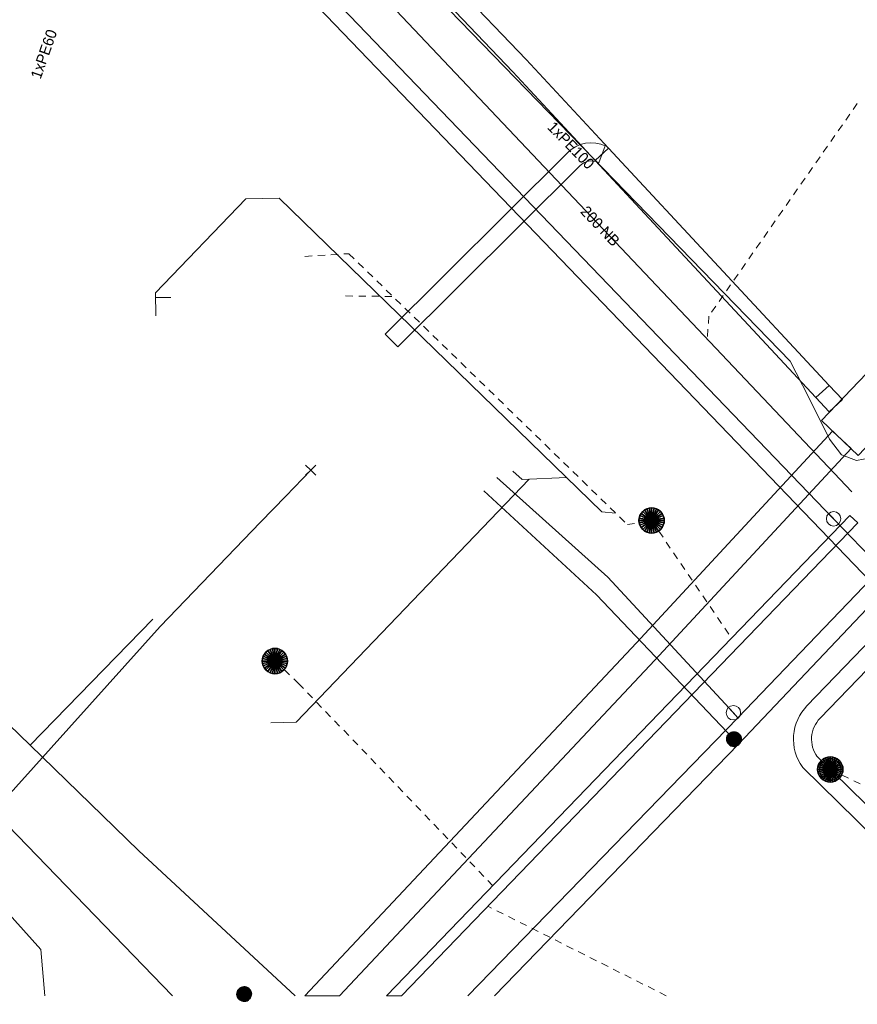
# Model space of a CAD drawing. Header units: metres. Extents: x 2695560 to 2696939, y 1260529 to 1262050.
# Tile 4 of 256: x 2695704 to 2695727, y 1260830 to 1260857. Entities that reach past the tile are written whole.
import ezdxf

# ---------------------------------------------------------------- set-up
doc = ezdxf.new("R2010")
doc.units = ezdxf.units.M
doc.linetypes.add('AUSGEZOGEN', pattern=[0])
doc.linetypes.add('VERDECKT2_S2', pattern=[0.36, 0.2, -0.16])
for name, color, linetype, lineweight in [('XR$2$ABW-Linie-R-genau', 4, 'AUSGEZOGEN', 18), ('XR$2$ABW-Linie-R-ungenau', 4, 'VERDECKT2_S2', 18), ('XR$2$ABW-LinieFlaeche-R-genau', 4, 'AUSGEZOGEN', 18), ('XR$2$ABW-Punkt', 6, 'AUSGEZOGEN', 18), ('XR$2$ELE-Flaeche-oberirdisch', 1, 'AUSGEZOGEN', 18), ('XR$2$ELE-LinieFlaeche-genau', 1, 'AUSGEZOGEN', 18), ('XR$2$GAS-Linie-genau', 12, 'AUSGEZOGEN', 18), ('XR$2$GAS-Punkt', 12, 'AUSGEZOGEN', 18), ('XR$2$KOM-Linie-U-genau', 91, 'AUSGEZOGEN', 18), ('XR$2$KOM-Punkt-U', 91, 'AUSGEZOGEN', 18), ('XR$2$WAS-Linie-genau', 5, 'AUSGEZOGEN', 18), ('XR$2$WAS-Punkt', 5, 'AUSGEZOGEN', 18), ('XR$2$WEI-Text', 59, 'AUSGEZOGEN', 18)]:
    doc.layers.add(name, color=color, linetype=linetype, lineweight=lineweight)
doc.styles.add('TXT', font='txt')

# ---------------------------------------------------------------- blocks, each defined once
blk = doc.blocks.new('KOM-UNBEKANNT-U')
at = {"layer": 'XR$2$KOM-Punkt-U', "linetype": 'AUSGEZOGEN', "lineweight": 20, "transparency": 33554687}
for p, q in [((0, 0, 2500), (-141, 141, 2500)), ((-141, -141, 2500), (0, 0, 2500)), ((0, 0, 2500), (141, 141, 2500)), ((141, -141, 2500), (0, 0, 2500))]:
    blk.add_line(p, q, dxfattribs=at)
blk = doc.blocks.new('GAS-ABSPERRORGAN')
at = {"layer": 'XR$2$GAS-Punkt', "linetype": 'AUSGEZOGEN', "lineweight": 25, "transparency": 33554687}
blk.add_line((0, 200, 2500), (0, -200, 2500), dxfattribs=at)
for points in [[(-196, 39, 2500), (0, 0, 2500), (-200, 0, 2500)], [(-196, 39), (0, 0), (-200, 0)], [(-196, 39, 2500), (-196, 39), (-200, 0), (-200, 0, 2500)], [(-200, 0, 2500), (0, 0, 2500), (-196, -39, 2500)], [(-200, 0), (0, 0), (-196, -39)], [(-185, 77, 2500), (0, 0, 2500), (-196, 39, 2500)], [(-185, 77), (0, 0), (-196, 39)], [(-185, 77, 2500), (-185, 77), (-196, 39), (-196, 39, 2500)], [(-196, -39, 2500), (0, 0, 2500), (-185, -77, 2500)], [(-196, -39), (0, 0), (-185, -77)], [(-166, 111, 2500), (0, 0, 2500), (-185, 77, 2500)], [(-166, 111), (0, 0), (-185, 77)], [(-166, 111, 2500), (-166, 111), (-185, 77), (-185, 77, 2500)], [(-185, -77, 2500), (0, 0, 2500), (-166, -111, 2500)], [(-185, -77), (0, 0), (-166, -111)], [(-141, 141, 2500), (0, 0, 2500), (-166, 111, 2500)], [(-141, 141), (0, 0), (-166, 111)], [(-141, 141, 2500), (-141, 141), (-166, 111), (-166, 111, 2500)], [(-166, -111, 2500), (0, 0, 2500), (-141, -141, 2500)], [(-166, -111), (0, 0), (-141, -141)], [(-111, 166, 2500), (0, 0, 2500), (-141, 141, 2500)], [(-111, 166), (0, 0), (-141, 141)], [(-111, 166, 2500), (-111, 166), (-141, 141), (-141, 141, 2500)], [(-141, -141, 2500), (0, 0, 2500), (-111, -166, 2500)], [(-141, -141), (0, 0), (-111, -166)], [(-77, 185, 2500), (0, 0, 2500), (-111, 166, 2500)], [(-77, 185), (0, 0), (-111, 166)], [(-77, 185, 2500), (-77, 185), (-111, 166), (-111, 166, 2500)], [(-111, -166, 2500), (0, 0, 2500), (-77, -185, 2500)], [(-111, -166), (0, 0), (-77, -185)], [(-39, 196, 2500), (0, 0, 2500), (-77, 185, 2500)], [(-39, 196), (0, 0), (-77, 185)], [(-39, 196, 2500), (-39, 196), (-77, 185), (-77, 185, 2500)], [(-77, -185, 2500), (0, 0, 2500), (-39, -196, 2500)], [(-77, -185), (0, 0), (-39, -196)], [(0, 200, 2500), (0, 0, 2500), (-39, 196, 2500)], [(0, 200), (0, 0), (-39, 196)], [(0, 200, 2500), (0, 200), (-39, 196), (-39, 196, 2500)], [(-39, -196, 2500), (0, 0, 2500), (0, -200, 2500)], [(-39, -196), (0, 0), (0, -200)], [(39, 196, 2500), (0, 0, 2500), (0, 200, 2500)], [(39, 196), (0, 0), (0, 200)], [(39, 196, 2500), (39, 196), (0, 200), (0, 200, 2500)], [(77, 185, 2500), (0, 0, 2500), (39, 196, 2500)], [(77, 185), (0, 0), (39, 196)], [(111, 166, 2500), (0, 0, 2500), (77, 185, 2500)], [(111, 166), (0, 0), (77, 185)], [(141, 141, 2500), (0, 0, 2500), (111, 166, 2500)], [(141, 141), (0, 0), (111, 166)], [(166, 111, 2500), (0, 0, 2500), (141, 141, 2500)], [(166, 111), (0, 0), (141, 141)], [(185, 77, 2500), (0, 0, 2500), (166, 111, 2500)], [(185, 77), (0, 0), (166, 111)], [(196, 39, 2500), (0, 0, 2500), (185, 77, 2500)], [(196, 39), (0, 0), (185, 77)], [(200, 0, 2500), (0, 0, 2500), (196, 39, 2500)], [(200, 0), (0, 0), (196, 39)], [(0, -200, 2500), (0, 0, 2500), (39, -196, 2500)], [(39, -196, 2500), (0, 0, 2500), (77, -185, 2500)], [(77, -185, 2500), (0, 0, 2500), (111, -166, 2500)], [(111, -166, 2500), (0, 0, 2500), (141, -141, 2500)], [(141, -141, 2500), (0, 0, 2500), (166, -111, 2500)], [(166, -111, 2500), (0, 0, 2500), (185, -77, 2500)], [(185, -77, 2500), (0, 0, 2500), (196, -39, 2500)], [(196, -39, 2500), (0, 0, 2500), (200, 0, 2500)], [(0, -200), (0, 0), (39, -196)], [(39, -196), (0, 0), (77, -185)], [(77, -185), (0, 0), (111, -166)], [(111, -166), (0, 0), (141, -141)], [(141, -141), (0, 0), (166, -111)], [(166, -111), (0, 0), (185, -77)], [(185, -77), (0, 0), (196, -39)], [(196, -39), (0, 0), (200, 0)], [(77, 185, 2500), (77, 185), (39, 196), (39, 196, 2500)], [(111, 166, 2500), (111, 166), (77, 185), (77, 185, 2500)], [(141, 141, 2500), (141, 141), (111, 166), (111, 166, 2500)], [(166, 111, 2500), (166, 111), (141, 141), (141, 141, 2500)], [(185, 77, 2500), (185, 77), (166, 111), (166, 111, 2500)], [(196, 39, 2500), (196, 39), (185, 77), (185, 77, 2500)], [(200, 0, 2500), (200, 0), (196, 39), (196, 39, 2500)], [(-200, 0, 2500), (-200, 0), (-196, -39), (-196, -39, 2500)], [(-196, -39, 2500), (-196, -39), (-185, -77), (-185, -77, 2500)], [(-185, -77, 2500), (-185, -77), (-166, -111), (-166, -111, 2500)], [(-166, -111, 2500), (-166, -111), (-141, -141), (-141, -141, 2500)], [(-141, -141, 2500), (-141, -141), (-111, -166), (-111, -166, 2500)], [(-111, -166, 2500), (-111, -166), (-77, -185), (-77, -185, 2500)], [(-77, -185, 2500), (-77, -185), (-39, -196), (-39, -196, 2500)], [(-39, -196, 2500), (-39, -196), (0, -200), (0, -200, 2500)], [(0, -200, 2500), (0, -200), (39, -196), (39, -196, 2500)], [(39, -196, 2500), (39, -196), (77, -185), (77, -185, 2500)], [(77, -185, 2500), (77, -185), (111, -166), (111, -166, 2500)], [(111, -166, 2500), (111, -166), (141, -141), (141, -141, 2500)], [(141, -141, 2500), (141, -141), (166, -111), (166, -111, 2500)], [(166, -111, 2500), (166, -111), (185, -77), (185, -77, 2500)], [(185, -77, 2500), (185, -77), (196, -39), (196, -39, 2500)], [(196, -39, 2500), (196, -39), (200, 0), (200, 0, 2500)]]:
    blk.add_3dface(points, dxfattribs=at)
blk = doc.blocks.new('WAS-ABSPERRORGAN')
at = {"layer": 'XR$2$WAS-Punkt', "linetype": 'AUSGEZOGEN', "transparency": 33554687}
for p, q in [((0, 200, 2500), (0, -200, 2500)), ((0, 0), (0, 0))]:
    blk.add_line(p, q, dxfattribs=at)
blk.add_circle((0, 0, 502500), 200, dxfattribs=at)
blk = doc.blocks.new('WAS-OBERFLURHYDRANT')
at = {"layer": 'XR$2$WAS-Punkt', "linetype": 'AUSGEZOGEN', "transparency": 33554687}
blk.add_hatch(color=5, dxfattribs=at).paths.add_polyline_path([(0, -200), (20, -199), (40, -196), (60, -191), (79, -184), (97, -175), (114, -164), (130, -152), (145, -138), (158, -122), (170, -106), (180, -88), (188, -69), (194, -50), (198, -30), (200, -10), (200, 10), (198, 30), (194, 50), (188, 69), (180, 88), (170, 106), (158, 122), (145, 138), (130, 152), (114, 164), (97, 175), (79, 184), (60, 191), (40, 196), (20, 199), (0, 200), (-20, 199), (-40, 196), (-60, 191), (-79, 184), (-97, 175), (-114, 164), (-130, 152), (-145, 138), (-158, 122), (-170, 106), (-180, 88), (-188, 69), (-194, 50), (-198, 30), (-200, 10), (-200, -10), (-198, -30), (-194, -50), (-188, -69), (-180, -88), (-170, -106), (-158, -122), (-145, -138), (-130, -152), (-114, -164), (-97, -175), (-79, -184), (-60, -191), (-40, -196), (-20, -199)])
at = {"layer": 'XR$2$WAS-Punkt', "linetype": 'AUSGEZOGEN', "lineweight": 25, "transparency": 33554687}
for points in [[(-196, 39, 2500), (0, 0, 2500), (-200, 0, 2500)], [(-196, 39), (0, 0), (-200, 0)], [(-196, 39, 2500), (-196, 39), (-200, 0), (-200, 0, 2500)], [(-200, 0, 2500), (0, 0, 2500), (-196, -39, 2500)], [(-200, 0), (0, 0), (-196, -39)], [(-185, 77, 2500), (0, 0, 2500), (-196, 39, 2500)], [(-185, 77), (0, 0), (-196, 39)], [(-185, 77, 2500), (-185, 77), (-196, 39), (-196, 39, 2500)], [(-196, -39, 2500), (0, 0, 2500), (-185, -77, 2500)], [(-196, -39), (0, 0), (-185, -77)], [(-166, 111, 2500), (0, 0, 2500), (-185, 77, 2500)], [(-166, 111), (0, 0), (-185, 77)], [(-166, 111, 2500), (-166, 111), (-185, 77), (-185, 77, 2500)], [(-185, -77, 2500), (0, 0, 2500), (-166, -111, 2500)], [(-185, -77), (0, 0), (-166, -111)], [(-141, 141, 2500), (0, 0, 2500), (-166, 111, 2500)], [(-141, 141), (0, 0), (-166, 111)], [(-141, 141, 2500), (-141, 141), (-166, 111), (-166, 111, 2500)], [(-166, -111, 2500), (0, 0, 2500), (-141, -141, 2500)], [(-166, -111), (0, 0), (-141, -141)], [(-111, 166, 2500), (0, 0, 2500), (-141, 141, 2500)], [(-111, 166), (0, 0), (-141, 141)], [(-111, 166, 2500), (-111, 166), (-141, 141), (-141, 141, 2500)], [(-141, -141, 2500), (0, 0, 2500), (-111, -166, 2500)], [(-141, -141), (0, 0), (-111, -166)], [(-77, 185, 2500), (0, 0, 2500), (-111, 166, 2500)], [(-77, 185), (0, 0), (-111, 166)], [(-77, 185, 2500), (-77, 185), (-111, 166), (-111, 166, 2500)], [(-111, -166, 2500), (0, 0, 2500), (-77, -185, 2500)], [(-111, -166), (0, 0), (-77, -185)], [(-39, 196, 2500), (0, 0, 2500), (-77, 185, 2500)], [(-39, 196), (0, 0), (-77, 185)], [(-39, 196, 2500), (-39, 196), (-77, 185), (-77, 185, 2500)], [(-77, -185, 2500), (0, 0, 2500), (-39, -196, 2500)], [(-77, -185), (0, 0), (-39, -196)], [(0, 200, 2500), (0, 0, 2500), (-39, 196, 2500)], [(0, 200), (0, 0), (-39, 196)], [(0, 200, 2500), (0, 200), (-39, 196), (-39, 196, 2500)], [(-39, -196, 2500), (0, 0, 2500), (0, -200, 2500)], [(-39, -196), (0, 0), (0, -200)], [(39, 196, 2500), (0, 0, 2500), (0, 200, 2500)], [(39, 196), (0, 0), (0, 200)], [(39, 196, 2500), (39, 196), (0, 200), (0, 200, 2500)], [(77, 185, 2500), (0, 0, 2500), (39, 196, 2500)], [(77, 185), (0, 0), (39, 196)], [(111, 166, 2500), (0, 0, 2500), (77, 185, 2500)], [(111, 166), (0, 0), (77, 185)], [(141, 141, 2500), (0, 0, 2500), (111, 166, 2500)], [(141, 141), (0, 0), (111, 166)], [(166, 111, 2500), (0, 0, 2500), (141, 141, 2500)], [(166, 111), (0, 0), (141, 141)], [(185, 77, 2500), (0, 0, 2500), (166, 111, 2500)], [(185, 77), (0, 0), (166, 111)], [(196, 39, 2500), (0, 0, 2500), (185, 77, 2500)], [(196, 39), (0, 0), (185, 77)], [(200, 0, 2500), (0, 0, 2500), (196, 39, 2500)], [(200, 0), (0, 0), (196, 39)], [(0, -200, 2500), (0, 0, 2500), (39, -196, 2500)], [(39, -196, 2500), (0, 0, 2500), (77, -185, 2500)], [(77, -185, 2500), (0, 0, 2500), (111, -166, 2500)], [(111, -166, 2500), (0, 0, 2500), (141, -141, 2500)], [(141, -141, 2500), (0, 0, 2500), (166, -111, 2500)], [(166, -111, 2500), (0, 0, 2500), (185, -77, 2500)], [(185, -77, 2500), (0, 0, 2500), (196, -39, 2500)], [(196, -39, 2500), (0, 0, 2500), (200, 0, 2500)], [(0, -200), (0, 0), (39, -196)], [(39, -196), (0, 0), (77, -185)], [(77, -185), (0, 0), (111, -166)], [(111, -166), (0, 0), (141, -141)], [(141, -141), (0, 0), (166, -111)], [(166, -111), (0, 0), (185, -77)], [(185, -77), (0, 0), (196, -39)], [(196, -39), (0, 0), (200, 0)], [(77, 185, 2500), (77, 185), (39, 196), (39, 196, 2500)], [(111, 166, 2500), (111, 166), (77, 185), (77, 185, 2500)], [(141, 141, 2500), (141, 141), (111, 166), (111, 166, 2500)], [(166, 111, 2500), (166, 111), (141, 141), (141, 141, 2500)], [(185, 77, 2500), (185, 77), (166, 111), (166, 111, 2500)], [(196, 39, 2500), (196, 39), (185, 77), (185, 77, 2500)], [(200, 0, 2500), (200, 0), (196, 39), (196, 39, 2500)], [(-200, 0, 2500), (-200, 0), (-196, -39), (-196, -39, 2500)], [(-196, -39, 2500), (-196, -39), (-185, -77), (-185, -77, 2500)], [(-185, -77, 2500), (-185, -77), (-166, -111), (-166, -111, 2500)], [(-166, -111, 2500), (-166, -111), (-141, -141), (-141, -141, 2500)], [(-141, -141, 2500), (-141, -141), (-111, -166), (-111, -166, 2500)], [(-111, -166, 2500), (-111, -166), (-77, -185), (-77, -185, 2500)], [(-77, -185, 2500), (-77, -185), (-39, -196), (-39, -196, 2500)], [(-39, -196, 2500), (-39, -196), (0, -200), (0, -200, 2500)], [(0, -200, 2500), (0, -200), (39, -196), (39, -196, 2500)], [(39, -196, 2500), (39, -196), (77, -185), (77, -185, 2500)], [(77, -185, 2500), (77, -185), (111, -166), (111, -166, 2500)], [(111, -166, 2500), (111, -166), (141, -141), (141, -141, 2500)], [(141, -141, 2500), (141, -141), (166, -111), (166, -111, 2500)], [(166, -111, 2500), (166, -111), (185, -77), (185, -77, 2500)], [(185, -77, 2500), (185, -77), (196, -39), (196, -39, 2500)], [(196, -39, 2500), (196, -39), (200, 0), (200, 0, 2500)]]:
    blk.add_3dface(points, dxfattribs=at)
blk = doc.blocks.new('ABW-NORMSCHACHT_WEITERE')
at = {"layer": 'XR$2$ABW-Punkt', "linetype": 'AUSGEZOGEN', "lineweight": 25, "transparency": 33554687}
for points in [[(-196, 39, 2500), (0, 0, 2500), (-200, 0, 2500)], [(-196, 39), (0, 0), (-200, 0)], [(-196, 39, 2500), (-196, 39), (-200, 0), (-200, 0, 2500)], [(-200, 0, 2500), (0, 0, 2500), (-196, -39, 2500)], [(-200, 0), (0, 0), (-196, -39)], [(-185, 77, 2500), (0, 0, 2500), (-196, 39, 2500)], [(-185, 77), (0, 0), (-196, 39)], [(-185, 77, 2500), (-185, 77), (-196, 39), (-196, 39, 2500)], [(-196, -39, 2500), (0, 0, 2500), (-185, -77, 2500)], [(-196, -39), (0, 0), (-185, -77)], [(-166, 111, 2500), (0, 0, 2500), (-185, 77, 2500)], [(-166, 111), (0, 0), (-185, 77)], [(-166, 111, 2500), (-166, 111), (-185, 77), (-185, 77, 2500)], [(-185, -77, 2500), (0, 0, 2500), (-166, -111, 2500)], [(-185, -77), (0, 0), (-166, -111)], [(-141, 141, 2500), (0, 0, 2500), (-166, 111, 2500)], [(-141, 141), (0, 0), (-166, 111)], [(-141, 141, 2500), (-141, 141), (-166, 111), (-166, 111, 2500)], [(-166, -111, 2500), (0, 0, 2500), (-141, -141, 2500)], [(-166, -111), (0, 0), (-141, -141)], [(-111, 166, 2500), (0, 0, 2500), (-141, 141, 2500)], [(-111, 166), (0, 0), (-141, 141)], [(-111, 166, 2500), (-111, 166), (-141, 141), (-141, 141, 2500)], [(-141, -141, 2500), (0, 0, 2500), (-111, -166, 2500)], [(-141, -141), (0, 0), (-111, -166)], [(-77, 185, 2500), (0, 0, 2500), (-111, 166, 2500)], [(-77, 185), (0, 0), (-111, 166)], [(-77, 185, 2500), (-77, 185), (-111, 166), (-111, 166, 2500)], [(-111, -166, 2500), (0, 0, 2500), (-77, -185, 2500)], [(-111, -166), (0, 0), (-77, -185)], [(-39, 196, 2500), (0, 0, 2500), (-77, 185, 2500)], [(-39, 196), (0, 0), (-77, 185)], [(-39, 196, 2500), (-39, 196), (-77, 185), (-77, 185, 2500)], [(-77, -185, 2500), (0, 0, 2500), (-39, -196, 2500)], [(-77, -185), (0, 0), (-39, -196)], [(0, 200, 2500), (0, 0, 2500), (-39, 196, 2500)], [(0, 200), (0, 0), (-39, 196)], [(0, 200, 2500), (0, 200), (-39, 196), (-39, 196, 2500)], [(-39, -196, 2500), (0, 0, 2500), (0, -200, 2500)], [(-39, -196), (0, 0), (0, -200)], [(39, 196, 2500), (0, 0, 2500), (0, 200, 2500)], [(39, 196), (0, 0), (0, 200)], [(39, 196, 2500), (39, 196), (0, 200), (0, 200, 2500)], [(77, 185, 2500), (0, 0, 2500), (39, 196, 2500)], [(77, 185), (0, 0), (39, 196)], [(111, 166, 2500), (0, 0, 2500), (77, 185, 2500)], [(111, 166), (0, 0), (77, 185)], [(141, 141, 2500), (0, 0, 2500), (111, 166, 2500)], [(141, 141), (0, 0), (111, 166)], [(166, 111, 2500), (0, 0, 2500), (141, 141, 2500)], [(166, 111), (0, 0), (141, 141)], [(185, 77, 2500), (0, 0, 2500), (166, 111, 2500)], [(185, 77), (0, 0), (166, 111)], [(196, 39, 2500), (0, 0, 2500), (185, 77, 2500)], [(196, 39), (0, 0), (185, 77)], [(200, 0, 2500), (0, 0, 2500), (196, 39, 2500)], [(200, 0), (0, 0), (196, 39)], [(0, -200, 2500), (0, 0, 2500), (39, -196, 2500)], [(39, -196, 2500), (0, 0, 2500), (77, -185, 2500)], [(77, -185, 2500), (0, 0, 2500), (111, -166, 2500)], [(111, -166, 2500), (0, 0, 2500), (141, -141, 2500)], [(141, -141, 2500), (0, 0, 2500), (166, -111, 2500)], [(166, -111, 2500), (0, 0, 2500), (185, -77, 2500)], [(185, -77, 2500), (0, 0, 2500), (196, -39, 2500)], [(196, -39, 2500), (0, 0, 2500), (200, 0, 2500)], [(0, -200), (0, 0), (39, -196)], [(39, -196), (0, 0), (77, -185)], [(77, -185), (0, 0), (111, -166)], [(111, -166), (0, 0), (141, -141)], [(141, -141), (0, 0), (166, -111)], [(166, -111), (0, 0), (185, -77)], [(185, -77), (0, 0), (196, -39)], [(196, -39), (0, 0), (200, 0)], [(77, 185, 2500), (77, 185), (39, 196), (39, 196, 2500)], [(111, 166, 2500), (111, 166), (77, 185), (77, 185, 2500)], [(141, 141, 2500), (141, 141), (111, 166), (111, 166, 2500)], [(166, 111, 2500), (166, 111), (141, 141), (141, 141, 2500)], [(185, 77, 2500), (185, 77), (166, 111), (166, 111, 2500)], [(196, 39, 2500), (196, 39), (185, 77), (185, 77, 2500)], [(200, 0, 2500), (200, 0), (196, 39), (196, 39, 2500)], [(-200, 0, 2500), (-200, 0), (-196, -39), (-196, -39, 2500)], [(-196, -39, 2500), (-196, -39), (-185, -77), (-185, -77, 2500)], [(-185, -77, 2500), (-185, -77), (-166, -111), (-166, -111, 2500)], [(-166, -111, 2500), (-166, -111), (-141, -141), (-141, -141, 2500)], [(-141, -141, 2500), (-141, -141), (-111, -166), (-111, -166, 2500)], [(-111, -166, 2500), (-111, -166), (-77, -185), (-77, -185, 2500)], [(-77, -185, 2500), (-77, -185), (-39, -196), (-39, -196, 2500)], [(-39, -196, 2500), (-39, -196), (0, -200), (0, -200, 2500)], [(0, -200, 2500), (0, -200), (39, -196), (39, -196, 2500)], [(39, -196, 2500), (39, -196), (77, -185), (77, -185, 2500)], [(77, -185, 2500), (77, -185), (111, -166), (111, -166, 2500)], [(111, -166, 2500), (111, -166), (141, -141), (141, -141, 2500)], [(141, -141, 2500), (141, -141), (166, -111), (166, -111, 2500)], [(166, -111, 2500), (166, -111), (185, -77), (185, -77, 2500)], [(185, -77, 2500), (185, -77), (196, -39), (196, -39, 2500)], [(196, -39, 2500), (196, -39), (200, 0), (200, 0, 2500)]]:
    blk.add_3dface(points, dxfattribs=at)
blk = doc.blocks.new('ABW-OELABSCHEIDER')
at = {"layer": 'XR$2$ABW-Punkt', "linetype": 'AUSGEZOGEN', "lineweight": 25, "transparency": 33554687}
for p, q in [((-100, 283, 2500), (-100, -283, 2500)), ((100, 283, 2500), (100, -283, 2500))]:
    blk.add_line(p, q, dxfattribs=at)
for points in [[(-115, 277, 2500), (0, 0, 2500), (-167, 249, 2500)], [(-115, 277), (0, 0), (-167, 249)], [(-115, 277, 2500), (-115, 277), (-167, 249), (-167, 249, 2500)], [(-59, 294, 2500), (0, 0, 2500), (-115, 277, 2500)], [(-59, 294), (0, 0), (-115, 277)], [(-59, 294, 2500), (-59, 294), (-115, 277), (-115, 277, 2500)], [(0, 300, 2500), (0, 0, 2500), (-59, 294, 2500)], [(0, 300), (0, 0), (-59, 294)], [(0, 300, 2500), (0, 300), (-59, 294), (-59, 294, 2500)], [(59, 294, 2500), (0, 0, 2500), (0, 300, 2500)], [(59, 294), (0, 0), (0, 300)], [(59, 294, 2500), (59, 294), (0, 300), (0, 300, 2500)], [(115, 277, 2500), (0, 0, 2500), (59, 294, 2500)], [(115, 277), (0, 0), (59, 294)], [(167, 249, 2500), (0, 0, 2500), (115, 277, 2500)], [(167, 249), (0, 0), (115, 277)], [(115, 277, 2500), (115, 277), (59, 294), (59, 294, 2500)], [(167, 249, 2500), (167, 249), (115, 277), (115, 277, 2500)], [(-294, 59, 2500), (0, 0, 2500), (-300, 0, 2500)], [(-294, 59), (0, 0), (-300, 0)], [(-294, 59, 2500), (-294, 59), (-300, 0), (-300, 0, 2500)], [(-277, 115, 2500), (0, 0, 2500), (-294, 59, 2500)], [(-277, 115), (0, 0), (-294, 59)], [(-277, 115, 2500), (-277, 115), (-294, 59), (-294, 59, 2500)], [(-249, 167, 2500), (0, 0, 2500), (-277, 115, 2500)], [(-249, 167), (0, 0), (-277, 115)], [(-249, 167, 2500), (-249, 167), (-277, 115), (-277, 115, 2500)], [(-212, 212, 2500), (0, 0, 2500), (-249, 167, 2500)], [(-212, 212), (0, 0), (-249, 167)], [(-212, 212, 2500), (-212, 212), (-249, 167), (-249, 167, 2500)], [(-167, 249, 2500), (0, 0, 2500), (-212, 212, 2500)], [(-167, 249), (0, 0), (-212, 212)], [(-167, 249, 2500), (-167, 249), (-212, 212), (-212, 212, 2500)], [(212, 212, 2500), (0, 0, 2500), (167, 249, 2500)], [(212, 212), (0, 0), (167, 249)], [(249, 167, 2500), (0, 0, 2500), (212, 212, 2500)], [(249, 167), (0, 0), (212, 212)], [(277, 115, 2500), (0, 0, 2500), (249, 167, 2500)], [(277, 115), (0, 0), (249, 167)], [(294, 59, 2500), (0, 0, 2500), (277, 115, 2500)], [(294, 59), (0, 0), (277, 115)], [(300, 0, 2500), (0, 0, 2500), (294, 59, 2500)], [(300, 0), (0, 0), (294, 59)], [(212, 212, 2500), (212, 212), (167, 249), (167, 249, 2500)], [(249, 167, 2500), (249, 167), (212, 212), (212, 212, 2500)], [(277, 115, 2500), (277, 115), (249, 167), (249, 167, 2500)], [(294, 59, 2500), (294, 59), (277, 115), (277, 115, 2500)], [(300, 0, 2500), (300, 0), (294, 59), (294, 59, 2500)], [(-300, 0, 2500), (0, 0, 2500), (-294, -59, 2500)], [(-300, 0), (0, 0), (-294, -59)], [(-300, 0, 2500), (-300, 0), (-294, -59), (-294, -59, 2500)], [(-294, -59, 2500), (0, 0, 2500), (-277, -115, 2500)], [(-294, -59), (0, 0), (-277, -115)], [(-294, -59, 2500), (-294, -59), (-277, -115), (-277, -115, 2500)], [(-277, -115, 2500), (0, 0, 2500), (-249, -167, 2500)], [(-277, -115), (0, 0), (-249, -167)], [(-277, -115, 2500), (-277, -115), (-249, -167), (-249, -167, 2500)], [(-249, -167, 2500), (0, 0, 2500), (-212, -212, 2500)], [(-249, -167), (0, 0), (-212, -212)], [(-249, -167, 2500), (-249, -167), (-212, -212), (-212, -212, 2500)], [(-212, -212, 2500), (0, 0, 2500), (-167, -249, 2500)], [(-212, -212), (0, 0), (-167, -249)], [(-212, -212, 2500), (-212, -212), (-167, -249), (-167, -249, 2500)], [(-167, -249, 2500), (0, 0, 2500), (-115, -277, 2500)], [(-167, -249), (0, 0), (-115, -277)], [(-167, -249, 2500), (-167, -249), (-115, -277), (-115, -277, 2500)], [(-115, -277, 2500), (0, 0, 2500), (-59, -294, 2500)], [(-115, -277), (0, 0), (-59, -294)], [(-59, -294, 2500), (0, 0, 2500), (0, -300, 2500)], [(-59, -294), (0, 0), (0, -300)], [(0, -300, 2500), (0, 0, 2500), (59, -294, 2500)], [(59, -294, 2500), (0, 0, 2500), (115, -277, 2500)], [(115, -277, 2500), (0, 0, 2500), (167, -249, 2500)], [(167, -249, 2500), (0, 0, 2500), (212, -212, 2500)], [(212, -212, 2500), (0, 0, 2500), (249, -167, 2500)], [(249, -167, 2500), (0, 0, 2500), (277, -115, 2500)], [(277, -115, 2500), (0, 0, 2500), (294, -59, 2500)], [(294, -59, 2500), (0, 0, 2500), (300, 0, 2500)], [(0, -300), (0, 0), (59, -294)], [(59, -294), (0, 0), (115, -277)], [(115, -277), (0, 0), (167, -249)], [(167, -249), (0, 0), (212, -212)], [(212, -212), (0, 0), (249, -167)], [(249, -167), (0, 0), (277, -115)], [(277, -115), (0, 0), (294, -59)], [(294, -59), (0, 0), (300, 0)], [(115, -277, 2500), (115, -277), (167, -249), (167, -249, 2500)], [(167, -249, 2500), (167, -249), (212, -212), (212, -212, 2500)], [(212, -212, 2500), (212, -212), (249, -167), (249, -167, 2500)], [(249, -167, 2500), (249, -167), (277, -115), (277, -115, 2500)], [(277, -115, 2500), (277, -115), (294, -59), (294, -59, 2500)], [(294, -59, 2500), (294, -59), (300, 0), (300, 0, 2500)], [(-115, -277, 2500), (-115, -277), (-59, -294), (-59, -294, 2500)], [(-59, -294, 2500), (-59, -294), (0, -300), (0, -300, 2500)], [(0, -300, 2500), (0, -300), (59, -294), (59, -294, 2500)], [(59, -294, 2500), (59, -294), (115, -277), (115, -277, 2500)]]:
    blk.add_3dface(points, dxfattribs=at)
blk = doc.blocks.new('ABW-DECKEL')
at = {"layer": 'XR$2$ABW-Punkt', "linetype": 'AUSGEZOGEN', "lineweight": 25, "transparency": 33554687}
for points in [[(-194, 291, 2500), (0, 0, 2500), (-247, 247, 2500)], [(-194, 291), (0, 0), (-247, 247)], [(-194, 291, 2500), (-194, 291), (-247, 247), (-247, 247, 2500)], [(-134, 323, 2500), (0, 0, 2500), (-194, 291, 2500)], [(-134, 323), (0, 0), (-194, 291)], [(-134, 323, 2500), (-134, 323), (-194, 291), (-194, 291, 2500)], [(-68, 343, 2500), (0, 0, 2500), (-134, 323, 2500)], [(-68, 343), (0, 0), (-134, 323)], [(-68, 343, 2500), (-68, 343), (-134, 323), (-134, 323, 2500)], [(0, 350, 2500), (0, 0, 2500), (-68, 343, 2500)], [(0, 350), (0, 0), (-68, 343)], [(0, 350, 2500), (0, 350), (-68, 343), (-68, 343, 2500)], [(68, 343, 2500), (0, 0, 2500), (0, 350, 2500)], [(68, 343), (0, 0), (0, 350)], [(68, 343, 2500), (68, 343), (0, 350), (0, 350, 2500)], [(134, 323, 2500), (0, 0, 2500), (68, 343, 2500)], [(134, 323), (0, 0), (68, 343)], [(194, 291, 2500), (0, 0, 2500), (134, 323, 2500)], [(194, 291), (0, 0), (134, 323)], [(247, 247, 2500), (0, 0, 2500), (194, 291, 2500)], [(247, 247), (0, 0), (194, 291)], [(134, 323, 2500), (134, 323), (68, 343), (68, 343, 2500)], [(194, 291, 2500), (194, 291), (134, 323), (134, 323, 2500)], [(247, 247, 2500), (247, 247), (194, 291), (194, 291, 2500)], [(-343, 68, 2500), (0, 0, 2500), (-350, 0, 2500)], [(-343, 68), (0, 0), (-350, 0)], [(-343, 68, 2500), (-343, 68), (-350, 0), (-350, 0, 2500)], [(-350, 0, 2500), (0, 0, 2500), (-343, -68, 2500)], [(-350, 0), (0, 0), (-343, -68)], [(-323, 134, 2500), (0, 0, 2500), (-343, 68, 2500)], [(-323, 134), (0, 0), (-343, 68)], [(-323, 134, 2500), (-323, 134), (-343, 68), (-343, 68, 2500)], [(-343, -68, 2500), (0, 0, 2500), (-323, -134, 2500)], [(-343, -68), (0, 0), (-323, -134)], [(-291, 194, 2500), (0, 0, 2500), (-323, 134, 2500)], [(-291, 194), (0, 0), (-323, 134)], [(-291, 194, 2500), (-291, 194), (-323, 134), (-323, 134, 2500)], [(-323, -134, 2500), (0, 0, 2500), (-291, -194, 2500)], [(-323, -134), (0, 0), (-291, -194)], [(-247, 247, 2500), (0, 0, 2500), (-291, 194, 2500)], [(-247, 247), (0, 0), (-291, 194)], [(-247, 247, 2500), (-247, 247), (-291, 194), (-291, 194, 2500)], [(-291, -194, 2500), (0, 0, 2500), (-247, -247, 2500)], [(-291, -194), (0, 0), (-247, -247)], [(-247, -247, 2500), (0, 0, 2500), (-194, -291, 2500)], [(-247, -247), (0, 0), (-194, -291)], [(-194, -291, 2500), (0, 0, 2500), (-134, -323, 2500)], [(-194, -291), (0, 0), (-134, -323)], [(-134, -323, 2500), (0, 0, 2500), (-68, -343, 2500)], [(-134, -323), (0, 0), (-68, -343)], [(-68, -343, 2500), (0, 0, 2500), (0, -350, 2500)], [(-68, -343), (0, 0), (0, -350)], [(291, 194, 2500), (0, 0, 2500), (247, 247, 2500)], [(291, 194), (0, 0), (247, 247)], [(323, 134, 2500), (0, 0, 2500), (291, 194, 2500)], [(323, 134), (0, 0), (291, 194)], [(343, 68, 2500), (0, 0, 2500), (323, 134, 2500)], [(343, 68), (0, 0), (323, 134)], [(350, 0, 2500), (0, 0, 2500), (343, 68, 2500)], [(350, 0), (0, 0), (343, 68)], [(0, -350, 2500), (0, 0, 2500), (68, -343, 2500)], [(68, -343, 2500), (0, 0, 2500), (134, -323, 2500)], [(134, -323, 2500), (0, 0, 2500), (194, -291, 2500)], [(194, -291, 2500), (0, 0, 2500), (247, -247, 2500)], [(247, -247, 2500), (0, 0, 2500), (291, -194, 2500)], [(291, -194, 2500), (0, 0, 2500), (323, -134, 2500)], [(323, -134, 2500), (0, 0, 2500), (343, -68, 2500)], [(343, -68, 2500), (0, 0, 2500), (350, 0, 2500)], [(0, -350), (0, 0), (68, -343)], [(68, -343), (0, 0), (134, -323)], [(134, -323), (0, 0), (194, -291)], [(194, -291), (0, 0), (247, -247)], [(247, -247), (0, 0), (291, -194)], [(291, -194), (0, 0), (323, -134)], [(323, -134), (0, 0), (343, -68)], [(343, -68), (0, 0), (350, 0)], [(291, 194, 2500), (291, 194), (247, 247), (247, 247, 2500)], [(323, 134, 2500), (323, 134), (291, 194), (291, 194, 2500)], [(343, 68, 2500), (343, 68), (323, 134), (323, 134, 2500)], [(350, 0, 2500), (350, 0), (343, 68), (343, 68, 2500)], [(-350, 0, 2500), (-350, 0), (-343, -68), (-343, -68, 2500)], [(-343, -68, 2500), (-343, -68), (-323, -134), (-323, -134, 2500)], [(-323, -134, 2500), (-323, -134), (-291, -194), (-291, -194, 2500)], [(-291, -194, 2500), (-291, -194), (-247, -247), (-247, -247, 2500)], [(-247, -247, 2500), (-247, -247), (-194, -291), (-194, -291, 2500)], [(194, -291, 2500), (194, -291), (247, -247), (247, -247, 2500)], [(247, -247, 2500), (247, -247), (291, -194), (291, -194, 2500)], [(291, -194, 2500), (291, -194), (323, -134), (323, -134, 2500)], [(323, -134, 2500), (323, -134), (343, -68), (343, -68, 2500)], [(343, -68, 2500), (343, -68), (350, 0), (350, 0, 2500)], [(-194, -291, 2500), (-194, -291), (-134, -323), (-134, -323, 2500)], [(-134, -323, 2500), (-134, -323), (-68, -343), (-68, -343, 2500)], [(-68, -343, 2500), (-68, -343), (0, -350), (0, -350, 2500)], [(0, -350, 2500), (0, -350), (68, -343), (68, -343, 2500)], [(68, -343, 2500), (68, -343), (134, -323), (134, -323, 2500)], [(134, -323, 2500), (134, -323), (194, -291), (194, -291, 2500)]]:
    blk.add_3dface(points, dxfattribs=at)

msp = doc.modelspace()

# ---------------------------------------------------------------- linework, layer by layer
at = {"layer": 'XR$2$ABW-Linie-R-genau', "linetype": 'AUSGEZOGEN', "transparency": 33554687}
for p, q in [((2695708.356, 1260864.029), (2695727.26, 1260844.054)), ((2695708.428, 1260849.432), (2695708.008, 1260849.424))]:
    msp.add_line(p, q, dxfattribs=at)
for points in [[(2695708.017, 1260848.925), (2695708.005, 1260849.561), (2695710.503, 1260852.154), (2695711.422, 1260852.171), (2695720.352, 1260843.502), (2695720.73, 1260843.464)], [(2695711.192, 1260837.668), (2695711.899, 1260837.682), (2695718.34, 1260844.406)], [(2695717.891, 1260844.623), (2695718.142, 1260844.396), (2695719.37, 1260844.455)], [(2695704.942, 1260830.12), (2695704.836, 1260831.399), (2695696.293, 1260840.924), (2695695.52, 1260841.131), (2695695.23, 1260841.209), (2695694.591, 1260841.38)]]:
    msp.add_lwpolyline(points, dxfattribs=at)
at = {"layer": 'XR$2$ABW-Linie-R-ungenau', "linetype": 'VERDECKT2_S2', "transparency": 33554687}
for p, q in [((2695713.265, 1260849.472), (2695714.57, 1260849.457)), ((2695721.727, 1260843.262), (2695723.94, 1260840.002)), ((2695722.129, 1260830.12), (2695717.197, 1260832.595))]:
    msp.add_line(p, q, dxfattribs=at)
for points in [[(2695727.413, 1260854.795), (2695723.307, 1260848.91), (2695723.267, 1260848.262)], [(2695712.139, 1260850.566), (2695713.355, 1260850.64), (2695721.056, 1260843.147), (2695721.727, 1260843.262)], [(2695711.308, 1260839.375), (2695711.963, 1260838.758), (2695717.33, 1260833.17)], [(2695726.668, 1260836.377), (2695732.019, 1260833.787), (2695732.182, 1260833.105)]]:
    msp.add_lwpolyline(points, dxfattribs=at)
at = {"layer": 'XR$2$ABW-LinieFlaeche-R-genau', "linetype": 'AUSGEZOGEN', "transparency": 33554687}
msp.add_lwpolyline([(2695714.808, 1260830.12), (2695727.426, 1260843.193), (2695727.21, 1260843.401), (2695714.392, 1260830.12), (2695714.808, 1260830.12)], close=True, dxfattribs=at)
at = {"layer": 'XR$2$ELE-Flaeche-oberirdisch', "transparency": 33554687}
for points in [[(2695726.427, 1260846.027), (2695727.439, 1260845.059), (2695728.16, 1260845.814), (2695729.129, 1260845.768), (2695730.075, 1260846.734), (2695730.045, 1260847.786), (2695730.756, 1260848.529), (2695729.744, 1260849.497), (2695726.427, 1260846.027)], [(2695713.099, 1260830.12), (2695721.817, 1260839.402), (2695727.244, 1260845.254), (2695726.73, 1260845.73), (2695721.305, 1260839.88), (2695712.138, 1260830.12), (2695713.099, 1260830.12)]]:
    msp.add_lwpolyline(points, close=True, dxfattribs=at)
at = {"layer": 'XR$2$ELE-LinieFlaeche-genau', "linetype": 'AUSGEZOGEN', "transparency": 33554687}
for points in [[(2695720.169, 1260853.22), (2695717.889, 1260855.67), (2695715.895, 1260857.76), (2695716.257, 1260858.106), (2695718.253, 1260856.012), (2695720.535, 1260853.56), (2695720.169, 1260853.22)], [(2695714.355, 1260848.416), (2695719.397, 1260853.433), (2695719.497, 1260853.52), (2695719.62, 1260853.599), (2695719.754, 1260853.656), (2695719.894, 1260853.693), (2695720.038, 1260853.707), (2695720.182, 1260853.699), (2695720.324, 1260853.668), (2695720.442, 1260853.623), (2695720.262, 1260853.157), (2695720.182, 1260853.188), (2695720.116, 1260853.201), (2695720.048, 1260853.205), (2695719.982, 1260853.199), (2695719.916, 1260853.182), (2695719.854, 1260853.155), (2695719.799, 1260853.12), (2695719.739, 1260853.067), (2695714.707, 1260848.062), (2695714.355, 1260848.416)], [(2695726.272, 1260846.659), (2695720.169, 1260853.22), (2695720.535, 1260853.56), (2695726.638, 1260846.999), (2695726.272, 1260846.659)], [(2695726.636, 1260846.267), (2695726.272, 1260846.659), (2695726.638, 1260846.999), (2695727.002, 1260846.607), (2695726.636, 1260846.267)]]:
    msp.add_lwpolyline(points, close=True, dxfattribs=at)
for points in [[(2695731.23, 1260843.525), (2695726.023, 1260838.136), (2695725.95, 1260838.054), (2695725.881, 1260837.962), (2695725.819, 1260837.864), (2695725.767, 1260837.76), (2695725.724, 1260837.653), (2695725.691, 1260837.544), (2695725.666, 1260837.43), (2695725.652, 1260837.315), (2695725.649, 1260837.199), (2695725.655, 1260837.085), (2695725.671, 1260836.97), (2695725.697, 1260836.858), (2695725.733, 1260836.748), (2695725.778, 1260836.641), (2695725.832, 1260836.54), (2695725.904, 1260836.429), (2695725.904, 1260836.429), (2695732.344, 1260830.12)], [(2695733.058, 1260830.12), (2695726.294, 1260836.747), (2695726.264, 1260836.794), (2695726.23, 1260836.857), (2695726.201, 1260836.924), (2695726.179, 1260836.992), (2695726.163, 1260837.062), (2695726.153, 1260837.133), (2695726.149, 1260837.205), (2695726.152, 1260837.277), (2695726.16, 1260837.348), (2695726.175, 1260837.418), (2695726.196, 1260837.487), (2695726.223, 1260837.554), (2695726.255, 1260837.618), (2695726.293, 1260837.678), (2695726.336, 1260837.736), (2695726.389, 1260837.794), (2695731.578, 1260843.165)]]:
    msp.add_lwpolyline(points, dxfattribs=at)
at = {"layer": 'XR$2$GAS-Linie-genau', "linetype": 'AUSGEZOGEN', "transparency": 33554687}
for p, q in [((2695728.085, 1260841.257), (2695703.352, 1260866.975)), ((2695720.2, 1260841.204), (2695717.088, 1260844.078)), ((2695724.002, 1260837.213), (2695720.2, 1260841.204)), ((2695724.131, 1260837.077), (2695728.085, 1260841.257)), ((2695717.384, 1260830.12), (2695724.131, 1260837.077)), ((2695724.131, 1260837.077), (2695724.002, 1260837.213))]:
    msp.add_line(p, q, dxfattribs=at)
at = {"layer": 'XR$2$KOM-Linie-U-genau', "linetype": 'AUSGEZOGEN', "transparency": 33554687}
for p, q in [((2695708.136, 1260840.334), (2695710.912, 1260843.215)), ((2695704.537, 1260837.049), (2695700.98, 1260840.505)), ((2695703.537, 1260835.221), (2695708.136, 1260840.334)), ((2695707.93, 1260840.533), (2695704.537, 1260837.049)), ((2695708.473, 1260830.12), (2695703.537, 1260835.221))]:
    msp.add_line(p, q, dxfattribs=at)
for points in [[(2695742.756, 1260860.547), (2695731.922, 1260849.464), (2695730.156, 1260847.442), (2695728.41, 1260845.44), (2695727.975, 1260845.029), (2695727.393, 1260844.921), (2695726.973, 1260845.082), (2695726.641, 1260845.512), (2695726.066, 1260846.68), (2695725.562, 1260847.665), (2695715.223, 1260858.323), (2695714.171, 1260859.485), (2695710.526, 1260862.346)], [(2695710.912, 1260843.215), (2695711.606, 1260843.935), (2695712.299, 1260844.655)], [(2695711.868, 1260830.12), (2695707.543, 1260834.13), (2695704.537, 1260837.049)]]:
    msp.add_lwpolyline(points, dxfattribs=at)
at = {"layer": 'XR$2$WAS-Linie-genau', "linetype": 'AUSGEZOGEN', "transparency": 33554687}
for p, q in [((2695726.758, 1260843.309), (2695708.087, 1260862.722)), ((2695717.448, 1260844.452), (2695720.519, 1260841.69)), ((2695728.075, 1260841.94), (2695726.758, 1260843.309)), ((2695724.115, 1260837.808), (2695728.075, 1260841.94)), ((2695720.519, 1260841.69), (2695723.988, 1260837.946)), ((2695723.988, 1260837.946), (2695724.115, 1260837.808)), ((2695716.642, 1260830.12), (2695724.115, 1260837.808)), ((2695710.507, 1260830.12), (2695710.458, 1260830.165))]:
    msp.add_line(p, q, dxfattribs=at)

# ---------------------------------------------------------------- block references
at = {"layer": 'XR$2$ABW-Punkt', "color": 6, "linetype": 'AUSGEZOGEN', "lineweight": 18, "transparency": 33554687, "xscale": 0.001, "yscale": 0.001, "zscale": 0.001, "rotation": 360}
for name, p in [('ABW-DECKEL', (2695721.727, 1260843.262)), ('ABW-NORMSCHACHT_WEITERE', (2695721.727, 1260843.262)), ('ABW-DECKEL', (2695711.308, 1260839.375)), ('ABW-NORMSCHACHT_WEITERE', (2695711.308, 1260839.375)), ('ABW-DECKEL', (2695726.668, 1260836.377)), ('ABW-OELABSCHEIDER', (2695726.668, 1260836.377))]:
    msp.add_blockref(name, p, dxfattribs=at)
at = {"layer": 'XR$2$GAS-Punkt', "color": 12, "linetype": 'AUSGEZOGEN', "lineweight": 18, "transparency": 33554687, "xscale": 0.0009999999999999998, "yscale": 0.001, "zscale": 0.001, "rotation": 43.70000000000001}
msp.add_blockref('GAS-ABSPERRORGAN', (2695724.002, 1260837.213), dxfattribs=at)
at = {"layer": 'XR$2$KOM-Punkt-U', "color": 91, "linetype": 'AUSGEZOGEN', "lineweight": 18, "transparency": 33554687, "xscale": 0.001, "yscale": 0.001, "zscale": 0.001}
msp.add_blockref('KOM-UNBEKANNT-U', (2695712.299, 1260844.655), dxfattribs=at)
at = {"layer": 'XR$2$WAS-Punkt', "color": 5, "linetype": 'AUSGEZOGEN', "lineweight": 18, "transparency": 33554687, "zscale": 0.001}
for name, p, xscale, yscale, rotation in [('WAS-ABSPERRORGAN', (2695726.758, 1260843.309), 0.0009999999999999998, 0.0009999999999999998, 43.9), ('WAS-ABSPERRORGAN', (2695723.988, 1260837.946), 0.0009999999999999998, 0.0009999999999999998, 222.8999999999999), ('WAS-OBERFLURHYDRANT', (2695710.458, 1260830.165), 0.001, 0.001, 47.3)]:
    msp.add_blockref(name, p, dxfattribs=dict(at, xscale=xscale, yscale=yscale, rotation=rotation))

# ---------------------------------------------------------------- texts
at = {"layer": 'XR$2$WEI-Text', "transparency": 33554687, "char_height": 0.3, "style": 'TXT'}
for s, insert, width, attachment_point, rotation in [('\\W1.00;1xPE60', (2695704.831, 1260855.446), 1.76905, 7, 70.7), ('\\W1.00;1xPE100', (2695718.82, 1260854.113), 2.05476, 7, 314.2), ('\\W1.00;200\\~NB', (2695720.304, 1260851.404), 1.76905, 5, 313.5)]:
    msp.add_mtext(s, dxfattribs=dict(at, insert=insert, width=width, attachment_point=attachment_point, rotation=rotation))

doc.saveas('drawing.dxf')
